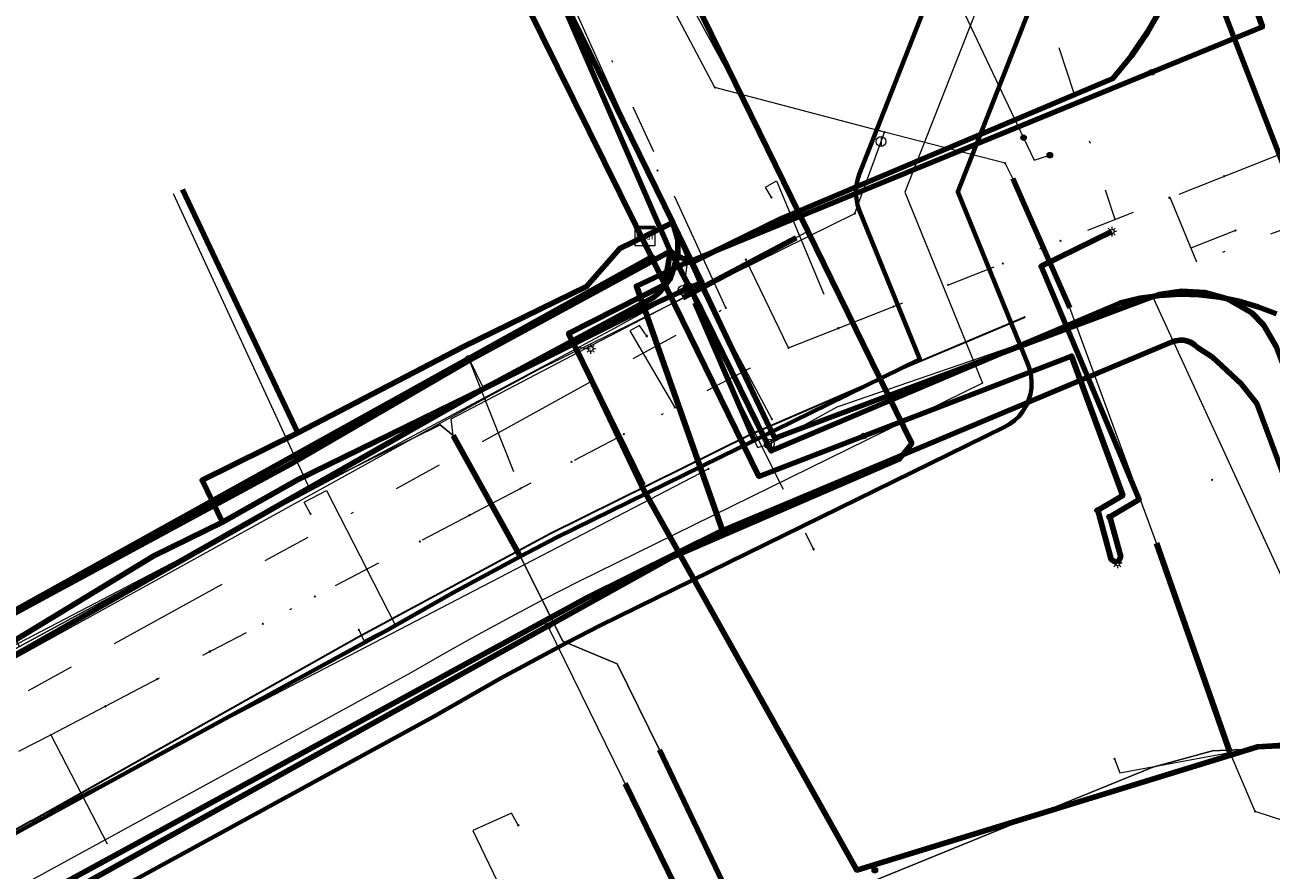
# Model space of a CAD drawing. Header units: metres. Extents: x 242122 to 243107, y 567823 to 568786.
# Tile 7 of 89: x 242284 to 242335, y 567917 to 567951. Entities that reach past the tile are written whole.
import ezdxf
from ezdxf.enums import TextEntityAlignment as Align
from ezdxf.lldxf.tags import DXFTag

# ---------------------------------------------------------------- set-up
doc = ezdxf.new("R2010")
doc.units = ezdxf.units.M
doc.linetypes.add('RI-OVERIG-SO', pattern=[17, 5, -2, 2, -2, 0, -2, 2, -2])
for name, color, linetype, lineweight in [('B-WE-IE-MEUBILAIR_ENEXIS NETBEHEER BV-S', 7, 'Continuous', 18), ('B-WE-KL-DATA_COAXKABEL_10_ZIGGO BV-G', 90, 'KL-DATA-SO', 18), ('B-WE-KL-DATA_COAXKABEL_17_ZIGGO BV-G', 90, 'KL-DATA-SO', 18), ('B-WE-KL-DATA_COAXKABEL_7_ZIGGO BV-G', 90, 'KL-DATA-SO', 18), ('B-WE-KL-DATA_DUCT_ZIGGO BV-G', 90, 'Continuous', 100), ('B-WE-KL-DATA_HULPSTUK_KPN BV-S', 90, 'Continuous', 18), ('B-WE-KL-DATA_HULPSTUK_ZIGGO BV-S', 90, 'Continuous', 18), ('B-WE-KL-DATA_KABELBED_KPN BV-G', 90, 'Continuous', 100), ('B-WE-KL-DATA_KABELBED_ZIGGO BV-G', 90, 'Continuous', 100), ('B-WE-KL-DATA_MANTELBUIS_75_ZIGGO BV-G', 90, 'Continuous', 100), ('B-WE-KL-DATA_MANTELBUIS_ASBESTCEMENT_1_KPN BV-G', 90, 'Continuous', 100), ('B-WE-KL-DATA_MANTELBUIS_POLYVINYLCHLORIDE PVC_1.1_KPN BV-G', 90, 'Continuous', 100), ('B-WE-KL-DATA_MANTELBUIS_POLYVINYLCHLORIDE PVC_1_KPN BV-G', 90, 'Continuous', 100), ('B-WE-KL-DATA_MANTELBUIS_REGGEFIBER OPERATOR BV-G', 90, 'Continuous', 100), ('B-WE-KL-DATA_MANTELBUIS_STAAL_1.1_KPN BV-G', 90, 'Continuous', 100), ('B-WE-KL-DATA_REGGEFIBER OPERATOR BV-G', 90, 'KL-DATA-SO', 18), ('B-WE-KL-ET_LS_230 V_ENEXIS NETBEHEER BV-G', 190, 'KL-LS-SO', 18), ('B-WE-KL-ET_LS_400 V_ENEXIS NETBEHEER BV-G', 190, 'KL-LS-SO', 18), ('B-WE-KL-ET_LS_HULPSTUK_ENEXIS NETBEHEER BV-S', 190, 'Continuous', 18), ('B-WE-KL-ET_LS_KABELBED_ENEXIS NETBEHEER BV-G', 190, 'Continuous', 100), ('B-WE-KL-ET_LS_MANTELBUIS_OVERIG_50_ENEXIS NETBEHEER BV-G', 190, 'Continuous', 100), ('B-WE-KL-ET_MS_10 KV_ENEXIS NETBEHEER BV-G', 130, 'KL-MS-SO', 18), ('B-WE-KL-ET_MS_HULPSTUK_ENEXIS NETBEHEER BV-S', 130, 'Continuous', 18), ('B-WE-KL-ET_MS_KABELBED_ENEXIS NETBEHEER BV-G', 130, 'Continuous', 100), ('B-WE-KL-GAS_HD_STAAL_100_8 BAR_ENEXIS NETBEHEER BV-G', 30, 'KL-GAS_HD-SO', 18), ('B-WE-KL-GAS_LD_HULPSTUK_ENEXIS NETBEHEER BV-S', 50, 'Continuous', 18), ('B-WE-KL-GAS_LD_MANTELBUIS_POLYVINYLCHLORIDE PVC_110_ENEXIS NETBEHEER BV-G', 50, 'Continuous', 100), ('B-WE-KL-GAS_LD_POLYVINYLCHLORIDE PVC_50_ENEXIS NETBEHEER BV-G', 50, 'KL-GAS_LD-SO', 18), ('B-WE-KL-GAS_LD_POLYVINYLCHLORIDE PVC_75_0.1 BAR_ENEXIS NETBEHEER BV-G', 50, 'KL-GAS_LD-SO', 18), ('B-WE-KL-GAS_LD_POLYVINYLCHLORIDE PVC_75_ENEXIS NETBEHEER BV-G', 50, 'KL-GAS_LD-SO', 18), ('B-WE-KL-GAS_LD_SLAGVAST PVC_63_0.1 BAR_ENEXIS NETBEHEER BV-G', 50, 'KL-GAS_LD-SO', 18), ('B-WE-KL-GAS_LD_SLAGVAST PVC_75_0.1 BAR_ENEXIS NETBEHEER BV-G', 50, 'KL-GAS_LD-SO', 18), ('B-WE-KL-WATER_HULPSTUK_WMD DRINKWATER NV-S', 170, 'Continuous', 18), ('B-WE-KL-WATER_MANTELBUIS_POLYVINYLCHLORIDE PVC_200_WMD DRINKWATER NV-G', 170, 'Continuous', 100), ('B-WE-KL-WATER_POLYVINYLCHLORIDE PVC_160_WMD DRINKWATER NV-G', 170, 'KL-WATER-SO', 18), ('B-WE-RI-VRIJVERVAL_GEMEENTE TYNAARLO-G', 210, 'RI-OVERIG-SO', 18), ('B-WE-RI-VRIJVERVAL_HULPSTUK_GEMEENTE TYNAARLO-S', 210, 'Continuous', 18), ('V-WE-KL-WATER_ASBESTCEMENT_100_WMD DRINKWATER NV-G', 170, 'V-KL-WATER-SO', 35), ('V-WE-KL-WATER_HULPSTUK_WMD DRINKWATER NV-S', 170, 'Continuous', 25), ('V-WE-KL-WATER_POLYVINYLCHLORIDE PVC_75_WMD DRINKWATER NV-G', 170, 'V-KL-WATER-SO', 35)]:
    doc.layers.add(name, color=color, linetype=linetype, lineweight=lineweight)
doc.layers.add('B-WE-OG-INFO_EIS VOORZORGSMAATREGEL_ENEXIS NETBEHEER BV-GV', color=7, linetype='Continuous', lineweight=70, true_color=0xfa194b)
doc.styles.add('NLCS-ISO', font='NLCS-ISO.ttf')
doc.styles.get("Standard").update_dxf_attribs({"font": 'arial.ttf'})
tags = doc.linetypes.add('KL-DATA-SO', pattern='A,4,-1,[101,NLCS.shx,S=0.5,R=0,X=0,Y=0],-1,4,-1,["D",Standard,S=1,R=0,X=-0.25,Y=-0.5],-1.5', length=12.5).pattern_tags.tags
tags[18] = DXFTag(74, 10)
tags = doc.linetypes.add('KL-GAS_HD-SO', pattern='A,4,-1,[69,NLCS.shx,S=0.5,R=0,X=0,Y=0],-1,4,-1,["H",Standard,S=1,R=0,X=0,Y=-0.5],-2', length=13).pattern_tags.tags
tags[18] = DXFTag(74, 10)
tags = doc.linetypes.add('KL-GAS_LD-SO', pattern='A,4,-1,[69,NLCS.shx,S=0.5,R=0,X=0,Y=0],-1,4,-1,["L",Standard,S=1,R=0,X=0.25,Y=-0.5],-2', length=13).pattern_tags.tags
tags[18] = DXFTag(74, 10)
tags = doc.linetypes.add('KL-LS-SO', pattern='A,4,-1,[103,NLCS.shx,S=0.75,R=0,X=0,Y=0],-1,4,-1,["L",Standard,S=1,R=0,X=0,Y=-0.5],-2', length=13).pattern_tags.tags
tags[18] = DXFTag(74, 10)
tags = doc.linetypes.add('KL-MS-SO', pattern='A,4,-1,[103,NLCS.shx,S=0.75,R=0,X=0,Y=0],-1,4,-1,["M",Standard,S=1,R=0,X=0,Y=-0.5],-2', length=13).pattern_tags.tags
tags[18] = DXFTag(74, 10)
doc.linetypes.add('KL-WATER-SO', pattern='A,7,-0.5,[168,NLCS.shx,S=0.75,R=0,X=0.75,Y=0],-2', length=9.5)
doc.linetypes.add('V-KL-WATER-SO', pattern='A,3.5,[24,NLCS.shx,S=0.5,R=0,X=0,Y=0],3.5,-0.5,[168,NLCS.shx,S=0.75,R=0,X=0.75,Y=0],-2', length=9.5)

# ---------------------------------------------------------------- blocks, each defined once
blk = doc.blocks.new('SKL-WTB_HULP_KAST-SO')
at = {"color": 0, "linetype": 'ByBlock', "lineweight": 18}
for points in [[(-2, 2), (2, 2), (2, 1.68), (-2, 1.68)], [(-2, 1.52), (2, 1.52), (2, -2), (-2, -2)]]:
    blk.add_lwpolyline(points, close=True, dxfattribs=at)
at = {"color": 0, "linetype": 'ByBlock', "lineweight": 18, "style": 'NLCS-ISO'}
blk.add_text('kast', height=1.5, dxfattribs=at).set_placement((0, 0), align=Align.MIDDLE_CENTER)
at = {"color": 0, "linetype": 'ByBlock', "lineweight": 18, "style": 'NLCS-ISO', "flags": 1}
for tag, p in [('TYPE', (2.5, 0)), ('OMSCHRIJVING', (2.5, -3)), ('LABEL', (2.5, -1.5))]:
    blk.add_attdef(tag, p, '', height=1, dxfattribs=at)
blk = doc.blocks.new('SKL-WTB_HULP_OVERIG-SO')
at = {"color": 0, "linetype": 'ByBlock', "lineweight": 18}
for points in [[(-0.14, 0.14), (0.14, -0.14)], [(0.14, 0.14), (-0.14, -0.14)]]:
    blk.add_lwpolyline(points, dxfattribs=at)
at = {"color": 0, "linetype": 'ByBlock', "lineweight": 18, "style": 'NLCS-ISO', "flags": 1}
for tag, p in [('TYPE', (1.5, 0)), ('OMSCHRIJVING', (1.5, -3)), ('LABEL', (1.5, -1.5))]:
    blk.add_attdef(tag, p, '', height=1, dxfattribs=at)
blk = doc.blocks.new('SKL-WTB_HULP_AFSLUITER-SO')
at = {"color": 0, "linetype": 'ByBlock', "lineweight": 18}
blk.add_lwpolyline([(0, 0.8), (0, -0.8)], dxfattribs=at)
blk.add_circle((0, 0), 1, dxfattribs=at)
at = {"color": 0, "linetype": 'ByBlock', "lineweight": 18, "style": 'NLCS-ISO', "flags": 1}
for tag, p in [('TYPE', (1.5, 0)), ('OMSCHRIJVING', (1.5, -3)), ('LABEL', (1.5, -1.5))]:
    blk.add_attdef(tag, p, '', height=1, dxfattribs=at)
blk = doc.blocks.new('SIE-MEUBILAIR_PAAL_LICHTMAST-SO')
for points in [[(-0.62, 0), (-1, 0)], [(-0.71, 0.71), (-0.44, 0.44)], [(0, 1), (0, 0.62)], [(0.44, 0.44), (0.71, 0.71)], [(1, 0), (0.62, 0)], [(-0.71, -0.71), (-0.44, -0.44)], [(0, -0.62), (0, -1)], [(0.44, -0.44), (0.71, -0.71)]]:
    blk.add_lwpolyline(points)
blk.add_circle((0, 0), 0.5)
blk = doc.blocks.new('SKL-WTB_HULP_MOF-SO')
at = {"linetype": 'ByBlock', "lineweight": 18}
h = blk.add_hatch(color=0, dxfattribs=at)
h.dxf.hatch_style = 1
h.paths.add_polyline_path([(-0.5625, 0, 1), (0.5625, 0, 1)])
at = {"color": 0, "linetype": 'ByBlock', "lineweight": 18}
blk.add_circle((0, 0), 0.5625, dxfattribs=at)
at = {"color": 0, "linetype": 'ByBlock', "lineweight": 18, "style": 'NLCS-ISO', "flags": 1}
for tag, p in [('TYPE', (1.5, 0)), ('OMSCHRIJVING', (1.5, -3)), ('LABEL', (1.5, -1.5))]:
    blk.add_attdef(tag, p, '', height=1, dxfattribs=at)
blk = doc.blocks.new('SKL-WTB_HULP_VERLOOP-SO')
at = {"color": 0, "linetype": 'ByBlock', "lineweight": 18}
for points in [[(0.44, 0.72), (-0.88, 0)], [(0.44, -0.72), (-0.88, 0)], [(0.44, -0.72), (0.44, 0.72)]]:
    blk.add_lwpolyline(points, dxfattribs=at)
blk.add_circle((0, 0), 1, dxfattribs=at)
at = {"color": 0, "linetype": 'ByBlock', "lineweight": 18, "style": 'NLCS-ISO', "flags": 1}
for tag, p in [('TYPE', (1.5, 0)), ('OMSCHRIJVING', (1.5, -3)), ('LABEL', (1.5, -1.5))]:
    blk.add_attdef(tag, p, '', height=1, dxfattribs=at)
blk = doc.blocks.new('SKL-WTB_HULP_T STUK-SO')
at = {"color": 0, "linetype": 'ByBlock', "lineweight": 18}
blk.add_circle((0, 0), 1, dxfattribs=at)
at = {"color": 0, "linetype": 'ByBlock', "lineweight": -2, "style": 'NLCS-ISO'}
blk.add_text('T', height=1, dxfattribs=at).set_placement((0, 0), align=Align.MIDDLE_CENTER)
at = {"color": 0, "linetype": 'ByBlock', "lineweight": 18, "style": 'NLCS-ISO', "flags": 1}
for tag, p in [('TYPE', (1.5, 0)), ('OMSCHRIJVING', (1.5, -3)), ('LABEL', (1.5, -1.5))]:
    blk.add_attdef(tag, p, '', height=1, dxfattribs=at)
blk = doc.blocks.new('SRI-HULP_OVERIG-SO')
at = {"color": 0, "linetype": 'ByBlock', "lineweight": 18}
for points in [[(-0.14, 0.14), (0.14, -0.14)], [(0.14, 0.14), (-0.14, -0.14)]]:
    blk.add_lwpolyline(points, dxfattribs=at)
at = {"color": 0, "linetype": 'ByBlock', "lineweight": 18, "style": 'NLCS-ISO', "flags": 1}
for tag, p in [('TYPE', (1.5, 0)), ('OMSCHRIJVING', (1.5, -3)), ('LABEL', (1.5, -1.5))]:
    blk.add_attdef(tag, p, '', height=1, dxfattribs=at)

msp = doc.modelspace()

# ---------------------------------------------------------------- linework, layer by layer
at = {"layer": 'B-WE-KL-DATA_COAXKABEL_10_ZIGGO BV-G'}
for points in [[(242309.2, 567942.617), (242310.323, 567943.167), (242305.925, 567952.148), (242300.916, 567962.2), (242296.348, 567971.656), (242294.816, 567974.58), (242290.201, 567984.202), (242285.401, 567992.572), (242281.855, 567999.827), (242277.447, 568005.043), (242272.913, 568009.922), (242272.918, 568010.537), (242257.304, 568020.297), (242248.119, 568026.684), (242233.388, 568035.775), (242225.817, 568040.616)], [(242309.2, 567942.617), (242310.323, 567943.167), (242305.925, 567952.148), (242300.916, 567962.2), (242296.348, 567971.656), (242294.816, 567974.58), (242290.201, 567984.202), (242285.401, 567992.572), (242281.855, 567999.827), (242277.447, 568005.043), (242272.913, 568009.922), (242272.918, 568010.537), (242257.797, 568019.988), (242256.432, 568018.017)]]:
    msp.add_lwpolyline(points, dxfattribs=at)
at = {"layer": 'B-WE-KL-DATA_COAXKABEL_17_ZIGGO BV-G'}
for points in [[(242334.773, 567938.429), (242334.601, 567938.724), (242334.4, 567939), (242334.172, 567939.254), (242333.92, 567939.483), (242333.646, 567939.686), (242333.352, 567939.86), (242332.922, 567940.057), (242332.473, 567940.208), (242332.011, 567940.311), (242331.541, 567940.365), (242331.068, 567940.369), (242330.597, 567940.323), (242330.133, 567940.228), (242329.682, 567940.085), (242314.482, 567934.384), (242312.952, 567937.508), (242310.323, 567943.167), (242305.925, 567952.148)], [(242309.2, 567942.617), (242310.323, 567943.167), (242312.952, 567937.508), (242314.482, 567934.384), (242329.682, 567940.085), (242330.133, 567940.228), (242330.597, 567940.323), (242331.068, 567940.369), (242331.541, 567940.365), (242332.011, 567940.311), (242332.473, 567940.208), (242332.922, 567940.057), (242333.352, 567939.86), (242333.646, 567939.686), (242333.92, 567939.483), (242334.172, 567939.254), (242334.4, 567939), (242334.601, 567938.724), (242334.773, 567938.429)], [(242201.413, 567886.524), (242200.153, 567890.433), (242208.628, 567893.24), (242215.823, 567895.453), (242232.452, 567902.611), (242238.444, 567905.712), (242248.205, 567910.693), (242260.804, 567918.778), (242264.222, 567920.657), (242266.076, 567917.298), (242273.469, 567920.517), (242279.782, 567923.872), (242289.189, 567929.586), (242291.981, 567930.955), (242291.146, 567932.661), (242294.289, 567934.201), (242301.784, 567938.095), (242306.814, 567940.558), (242308.168, 567942.111), (242309.2, 567942.617)]]:
    msp.add_lwpolyline(points, dxfattribs=at)
at = {"layer": 'B-WE-KL-DATA_COAXKABEL_7_ZIGGO BV-G'}
for points in [[(242309.2, 567942.617), (242310.323, 567943.167), (242305.925, 567952.148), (242300.916, 567962.2), (242296.348, 567971.656), (242294.816, 567974.58), (242290.201, 567984.202), (242285.401, 567992.572), (242285.001, 567993.39)], [(242309.2, 567942.617), (242310.323, 567943.167), (242305.925, 567952.148), (242300.916, 567962.2), (242296.348, 567971.656), (242294.816, 567974.58), (242288.069, 567971.276), (242288.508, 567970.378), (242287.7, 567969.982)], [(242290.349, 567944.52), (242295.049, 567934.596), (242301.784, 567938.095), (242306.814, 567940.558), (242308.168, 567942.111), (242309.2, 567942.617)], [(242251.361, 567926.824), (242257.28, 567916.517), (242260.804, 567918.778), (242264.222, 567920.657), (242266.076, 567917.298), (242273.469, 567920.517), (242279.782, 567923.872), (242289.189, 567929.586), (242291.981, 567930.955), (242291.146, 567932.661), (242294.289, 567934.201), (242301.784, 567938.095), (242306.814, 567940.558), (242308.168, 567942.111), (242309.2, 567942.617)], [(242273.286, 567935.028), (242277.682, 567925.266), (242278.722, 567923.309), (242279.782, 567923.872), (242289.189, 567929.586), (242291.981, 567930.955), (242291.146, 567932.661), (242294.289, 567934.201), (242301.784, 567938.095), (242306.814, 567940.558), (242308.168, 567942.111), (242309.2, 567942.617)]]:
    msp.add_lwpolyline(points, dxfattribs=at)
at = {"layer": 'B-WE-KL-DATA_DUCT_ZIGGO BV-G'}
msp.add_lwpolyline([(242227.46, 567895.094), (242240.588, 567901.986), (242250.191, 567907.22), (242263.425, 567915.672), (242263.907, 567916.323), (242264.538, 567916.831), (242265.277, 567917.163), (242266.076, 567917.298), (242267.178, 567917.147), (242279.972, 567923.52), (242302.62, 567936.389), (242309.547, 567940.117), (242309.799, 567940.333), (242310.208, 567940.856), (242310.529, 567941.794), (242310.528, 567942.458), (242310.323, 567943.167), (242305.925, 567952.148)], dxfattribs=at)
msp.add_lwpolyline([(242227.46, 567895.094), (242240.588, 567901.986), (242250.191, 567907.22), (242263.425, 567915.672), (242263.907, 567916.323), (242264.538, 567916.831), (242265.277, 567917.163), (242266.076, 567917.298), (242267.178, 567917.147), (242279.972, 567923.52), (242302.62, 567936.389), (242309.547, 567940.117), (242309.799, 567940.333), (242310.208, 567940.856), (242310.529, 567941.794), (242310.528, 567942.458), (242310.323, 567943.167), (242305.925, 567952.148)], dxfattribs=at)
at = {"layer": 'B-WE-KL-DATA_KABELBED_KPN BV-G'}
for points in [[(242233.398, 568036.362), (242248.148, 568026.302), (242250.361, 568024.701), (242251.074, 568024.185), (242251.11, 568024.159), (242257.018, 568019.886), (242264.439, 568014.541), (242270.352, 568010.535), (242275.992, 568006.153), (242278.705, 568003.182), (242281.167, 568000), (242283.512, 567996.375), (242285.532, 567992.558), (242290.379, 567984.29), (242290.603, 567983.824), (242296.429, 567971.71), (242300.825, 567962.158), (242304.365, 567955.053), (242305.837, 567952.099), (242310.194, 567942.073), (242310.209, 567942.038), (242310.228, 567941.995), (242310.228, 567941.995)], [(242310.228, 567941.995), (242310.373, 567941.894), (242310.525, 567941.805), (242310.684, 567941.729), (242310.849, 567941.666), (242311.018, 567941.616), (242311.191, 567941.581), (242314.79, 567943.341), (242328.256, 567949.037), (242329.002, 567949.95), (242329.668, 567950.923), (242330.249, 567951.949), (242330.74, 567953.021), (242331.139, 567954.13), (242331.441, 567955.27), (242338.699, 567936.445), (242338.805, 567936.169)], [(242311.191, 567941.581), (242314.79, 567943.341)], [(242178.164, 567881.324), (242179.281, 567880.549), (242183.013, 567881.671), (242193.487, 567884.917), (242193.666, 567884.976), (242207.598, 567889.546), (242209.554, 567890.174), (242216.714, 567892.473), (242218.249, 567893.107), (242224.707, 567895.775), (242233.88, 567900.087), (242239.721, 567903.448), (242242.58, 567905.109), (242249.415, 567909.078), (242253.482, 567911.245), (242253.614, 567911.315), (242256.579, 567912.895), (242258.556, 567913.946), (242272.901, 567921.574), (242279.207, 567924.925), (242294.725, 567933.301), (242302.044, 567937.553), (242310.228, 567941.995), (242310.228, 567941.995)], [(242310.228, 567941.995), (242310.228, 567941.995), (242310.228, 567941.995), (242309.994, 567940.626), (242306.08, 567938.645), (242306.657, 567937.468), (242309.065, 567932.407), (242317.824, 567916.773), (242334.154, 567921.796), (242335.413, 567921.879)], [(242310.228, 567941.995), (242310.228, 567941.995), (242311.386, 567939.819), (242311.486, 567939.631), (242311.659, 567939.276), (242313.788, 567934.917), (242313.885, 567934.73), (242314.339, 567933.855), (242328.577, 567939.895), (242329.367, 567940.079), (242330.17, 567940.194), (242330.981, 567940.241), (242331.792, 567940.218), (242332.598, 567940.125), (242333.393, 567939.964), (242334.171, 567939.735), (242334.928, 567939.441)], [(242311.403, 567939.786), (242311.486, 567939.631), (242311.659, 567939.276), (242313.788, 567934.917), (242313.875, 567934.748)], [(242306.657, 567937.468), (242309.117, 567932.444)], [(242317.824, 567916.773), (242313.928, 567923.727)]]:
    msp.add_lwpolyline(points, dxfattribs=at)
at = {"layer": 'B-WE-KL-DATA_KABELBED_ZIGGO BV-G'}
for points in [[(242305.925, 567952.148), (242310.323, 567943.167)], [(242307.041, 567949.577), (242305.925, 567952.148)], [(242290.349, 567944.52), (242295.049, 567934.596)], [(242302.62, 567936.389), (242309.547, 567940.117), (242309.799, 567940.333), (242310.208, 567940.856), (242310.529, 567941.794), (242310.528, 567942.458), (242310.323, 567943.167)], [(242309.2, 567942.617), (242310.323, 567943.167)], [(242310.323, 567943.167), (242311.513, 567940.736), (242311.463, 567940.713)], [(242311.289, 567941.088), (242310.323, 567943.167)], [(242295.049, 567934.596), (242301.784, 567938.095), (242306.814, 567940.558), (242308.168, 567942.111), (242309.2, 567942.617)], [(242311.463, 567940.713), (242311.289, 567941.088)], [(242311.463, 567940.713), (242309.33, 567939.74), (242302.62, 567936.389)], [(242314.282, 567934.791), (242311.463, 567940.713)], [(242347.398, 567905.255), (242344.948, 567911.557), (242334.914, 567938.118), (242334.4, 567939), (242333.92, 567939.483), (242332.922, 567940.057), (242332.011, 567940.311), (242331.068, 567940.369), (242330.133, 567940.228), (242314.482, 567934.384), (242314.282, 567934.791)], [(242302.62, 567936.389), (242279.972, 567923.52), (242267.178, 567917.147), (242266.076, 567917.298)], [(242291.981, 567930.955), (242295.037, 567932.675), (242302.62, 567936.389)], [(242291.981, 567930.955), (242291.146, 567932.661), (242295.049, 567934.596)], [(242278.722, 567923.309), (242279.782, 567923.872), (242289.189, 567929.586), (242291.981, 567930.955)]]:
    msp.add_lwpolyline(points, dxfattribs=at)
at = {"layer": 'B-WE-KL-DATA_MANTELBUIS_75_ZIGGO BV-G'}
msp.add_lwpolyline([(242311.289, 567941.088), (242314.282, 567934.791)], dxfattribs=at)
at = {"layer": 'B-WE-KL-DATA_MANTELBUIS_ASBESTCEMENT_1_KPN BV-G'}
for points in [[(242311.191, 567941.581), (242314.79, 567943.341)], [(242311.403, 567939.786), (242311.486, 567939.631), (242311.659, 567939.276), (242313.788, 567934.917), (242313.875, 567934.748)]]:
    msp.add_lwpolyline(points, dxfattribs=at)
at = {"layer": 'B-WE-KL-DATA_MANTELBUIS_POLYVINYLCHLORIDE PVC_1.1_KPN BV-G'}
msp.add_lwpolyline([(242306.657, 567937.468), (242309.117, 567932.444)], dxfattribs=at)
at = {"layer": 'B-WE-KL-DATA_MANTELBUIS_POLYVINYLCHLORIDE PVC_1_KPN BV-G'}
msp.add_lwpolyline([(242311.403, 567939.786), (242311.486, 567939.631), (242311.659, 567939.276), (242313.788, 567934.917), (242313.875, 567934.748)], dxfattribs=at)
at = {"layer": 'B-WE-KL-DATA_MANTELBUIS_REGGEFIBER OPERATOR BV-G'}
for points in [[(242315.358, 567942.55), (242310.739, 567940.092)], [(242301.386, 567934.49), (242304.135, 567929.519)], [(242309.79, 567921.678), (242313.177, 567914.552)]]:
    msp.add_lwpolyline(points, dxfattribs=at)
at = {"layer": 'B-WE-KL-DATA_MANTELBUIS_STAAL_1.1_KPN BV-G'}
msp.add_lwpolyline([(242317.824, 567916.773), (242313.928, 567923.727)], dxfattribs=at)
at = {"layer": 'B-WE-KL-DATA_REGGEFIBER OPERATOR BV-G'}
for points in [[(242335.655, 567921.782), (242332.317, 567921.628), (242329.889, 567920.973), (242313.616, 567914.334), (242313.274, 567914.402), (242313.177, 567914.552), (242309.79, 567921.678), (242308.061, 567925.177), (242305.843, 567926.107), (242304.135, 567929.519), (242301.386, 567934.49), (242301.298, 567935.172), (242307.061, 567938.178), (242310.739, 567940.092), (242315.795, 567942.783), (242312.952, 567948.599), (242305.537, 567962.178)], [(242335.655, 567921.782), (242332.317, 567921.628), (242329.889, 567920.973), (242313.616, 567914.334), (242313.274, 567914.402), (242313.177, 567914.552), (242309.79, 567921.678), (242308.061, 567925.177), (242305.843, 567926.107), (242304.135, 567929.519), (242301.386, 567934.49), (242301.298, 567935.172), (242307.061, 567938.178), (242310.739, 567940.092), (242315.795, 567942.783), (242312.952, 567948.599), (242305.537, 567962.178)], [(242335.655, 567921.782), (242332.317, 567921.628), (242329.889, 567920.973), (242313.616, 567914.334), (242313.274, 567914.402), (242313.177, 567914.552), (242309.79, 567921.678), (242308.061, 567925.177), (242305.843, 567926.107), (242304.135, 567929.519), (242301.386, 567934.49), (242301.298, 567935.172), (242307.061, 567938.178), (242310.739, 567940.092), (242315.795, 567942.783), (242312.952, 567948.599), (242305.537, 567962.178)], [(242335.655, 567921.782), (242332.317, 567921.628), (242329.889, 567920.973), (242313.616, 567914.334), (242313.274, 567914.402), (242313.177, 567914.552), (242309.79, 567921.678), (242308.061, 567925.177), (242305.843, 567926.107), (242304.135, 567929.519), (242301.386, 567934.49), (242301.298, 567935.172), (242307.061, 567938.178), (242310.739, 567940.092), (242315.795, 567942.783), (242312.952, 567948.599), (242305.537, 567962.178)], [(242335.655, 567921.782), (242332.317, 567921.628), (242329.889, 567920.973), (242313.616, 567914.334), (242313.274, 567914.402), (242313.177, 567914.552), (242309.79, 567921.678), (242308.061, 567925.177), (242305.843, 567926.107), (242304.135, 567929.519), (242301.386, 567934.49), (242301.298, 567935.172), (242307.061, 567938.178), (242310.739, 567940.092), (242315.795, 567942.783), (242312.952, 567948.599), (242305.537, 567962.178)], [(242335.655, 567921.782), (242332.317, 567921.628), (242329.889, 567920.973), (242313.616, 567914.334), (242313.274, 567914.402), (242313.177, 567914.552), (242309.79, 567921.678), (242308.061, 567925.177), (242305.843, 567926.107), (242304.135, 567929.519), (242301.386, 567934.49), (242301.298, 567935.172), (242307.061, 567938.178), (242310.739, 567940.092), (242315.795, 567942.783), (242312.952, 567948.599), (242305.537, 567962.178)], [(242335.655, 567921.782), (242332.317, 567921.628), (242329.889, 567920.973), (242313.616, 567914.334), (242313.274, 567914.402), (242313.177, 567914.552), (242309.79, 567921.678), (242308.061, 567925.177), (242305.843, 567926.107), (242304.135, 567929.519), (242301.386, 567934.49), (242301.298, 567935.172), (242307.061, 567938.178), (242310.739, 567940.092), (242315.795, 567942.783), (242312.952, 567948.599), (242305.537, 567962.178)], [(242335.655, 567921.782), (242332.317, 567921.628), (242329.889, 567920.973), (242313.616, 567914.334), (242313.274, 567914.402), (242313.177, 567914.552), (242309.79, 567921.678), (242308.061, 567925.177), (242305.843, 567926.107), (242304.135, 567929.519), (242301.386, 567934.49), (242301.298, 567935.172), (242307.061, 567938.178), (242310.739, 567940.092), (242315.795, 567942.783), (242312.952, 567948.599), (242305.537, 567962.178)], [(242335.655, 567921.782), (242332.317, 567921.628), (242329.889, 567920.973), (242313.616, 567914.334), (242313.274, 567914.402), (242313.177, 567914.552), (242309.79, 567921.678), (242308.061, 567925.177), (242305.843, 567926.107), (242304.135, 567929.519), (242301.386, 567934.49), (242301.298, 567935.172), (242307.061, 567938.178), (242310.739, 567940.092), (242315.795, 567942.783), (242312.952, 567948.599), (242305.537, 567962.178)], [(242335.655, 567921.782), (242332.317, 567921.628), (242329.889, 567920.973), (242313.616, 567914.334), (242313.274, 567914.402), (242313.177, 567914.552), (242309.79, 567921.678), (242308.061, 567925.177), (242305.843, 567926.107), (242304.135, 567929.519), (242301.386, 567934.49), (242300.853, 567934.915), (242295.538, 567932.301), (242289.99, 567944.343)], [(242335.655, 567921.782), (242332.317, 567921.628), (242329.889, 567920.973), (242313.616, 567914.334), (242313.274, 567914.402), (242313.177, 567914.552), (242309.79, 567921.678), (242308.061, 567925.177), (242305.843, 567926.107), (242304.135, 567929.519), (242301.386, 567934.49), (242300.853, 567934.915), (242295.538, 567932.301), (242283.706, 567925.891), (242278.179, 567935.81), (242276.699, 567938.007), (242275.462, 567939.84)], [(242335.655, 567921.782), (242332.317, 567921.628), (242329.889, 567920.973), (242313.616, 567914.334), (242313.274, 567914.402), (242313.177, 567914.552), (242309.79, 567921.678), (242308.061, 567925.177), (242305.843, 567926.107), (242304.135, 567929.519), (242301.386, 567934.49), (242300.853, 567934.915), (242295.538, 567932.301), (242283.706, 567925.891), (242261.995, 567913.922), (242234.935, 567898.886), (242224.154, 567893.184)], [(242224.154, 567893.184), (242234.935, 567898.886), (242261.995, 567913.922), (242283.706, 567925.891), (242295.538, 567932.302), (242300.853, 567934.915), (242301.386, 567934.49), (242304.135, 567929.519), (242305.843, 567926.107), (242308.061, 567925.177), (242309.79, 567921.678), (242313.177, 567914.552), (242313.274, 567914.402), (242313.616, 567914.334), (242329.889, 567920.973), (242332.317, 567921.628), (242335.655, 567921.782)], [(242224.154, 567893.184), (242234.935, 567898.886), (242261.995, 567913.922), (242283.706, 567925.891), (242295.538, 567932.302), (242300.853, 567934.915), (242301.386, 567934.49), (242304.135, 567929.519), (242305.843, 567926.107), (242308.061, 567925.177), (242309.79, 567921.678), (242313.177, 567914.552), (242313.274, 567914.402), (242313.616, 567914.334), (242329.889, 567920.973), (242332.317, 567921.628), (242335.655, 567921.782)], [(242335.655, 567921.782), (242332.317, 567921.628), (242329.889, 567920.973), (242313.616, 567914.334), (242313.274, 567914.402), (242313.177, 567914.552), (242309.79, 567921.678), (242308.061, 567925.177), (242305.843, 567926.107), (242304.135, 567929.519), (242301.386, 567934.49), (242300.853, 567934.915), (242295.538, 567932.301), (242283.706, 567925.891), (242261.995, 567913.922), (242234.935, 567898.886), (242233.056, 567903.222)], [(242335.655, 567921.782), (242332.317, 567921.628), (242329.889, 567920.973), (242313.616, 567914.334), (242313.274, 567914.402), (242313.177, 567914.552), (242309.79, 567921.678), (242308.061, 567925.177), (242305.843, 567926.107), (242304.135, 567929.519), (242301.386, 567934.49), (242300.853, 567934.915), (242295.538, 567932.301), (242283.706, 567925.891), (242261.995, 567913.922), (242259.899, 567917.622), (242254.796, 567924.933), (242252.873, 567927.654)]]:
    msp.add_lwpolyline(points, dxfattribs=at)
at = {"layer": 'B-WE-KL-ET_LS_230 V_ENEXIS NETBEHEER BV-G'}
for points in [[(242319.958, 567956.461), (242324.619, 567946.626)], [(242309.463, 567941.762), (242304.357, 567952.087)], [(242324.619, 567946.626), (242325.05, 567945.716), (242325.691, 567945.913)], [(242328.13, 567931.169), (242329.326, 567931.873), (242325.335, 567941.387), (242328.21, 567942.798)], [(242282.231, 567926.643), (242309.463, 567941.762)], [(242309.463, 567941.762), (242313.835, 567932.821), (242318.104, 567934.464)], [(242302.012, 567937.625), (242302.575, 567936.478), (242305.988, 567938.149)], [(242305.988, 567938.149), (242306.979, 567938.019)], [(242318.104, 567934.464), (242326.576, 567937.724), (242328.66, 567932.039), (242327.642, 567931.437)], [(242327.642, 567931.437), (242328.193, 567929.429), (242328.442, 567929.277)], [(242328.442, 567929.277), (242328.579, 567929.535), (242328.13, 567931.169)]]:
    msp.add_lwpolyline(points, dxfattribs=at)
at = {"layer": 'B-WE-KL-ET_LS_400 V_ENEXIS NETBEHEER BV-G'}
for points in [[(242228.404, 567885.362), (242239.501, 567890.308), (242242.415, 567891.841), (242245.323, 567893.404), (242248.216, 567894.995), (242251.092, 567896.614), (242310.192, 567929.472), (242319.555, 567933.517), (242320.063, 567934.167), (242309.955, 567954.842), (242339.16, 567969.257), (242340.234, 567968.019), (242342.62, 567968.931), (242342.795, 567969.086), (242342.884, 567969.33), (242342.839, 567969.586), (242342.672, 567969.785), (242342.428, 567969.874), (242341.787, 567970.057)], [(242182.477, 567882.025), (242191.723, 567884.613), (242210.101, 567890.187), (242210.858, 567890.451), (242220.068, 567892.916), (242221.339, 567893.491), (242256.826, 567912.539), (242309.463, 567941.762), (242304.357, 567952.087)], [(242305.237, 567926.717), (242311.296, 567914.346), (242311.532, 567913.882), (242314.883, 567907.561), (242315.595, 567907.268), (242321.421, 567909.079), (242322.047, 567908.75), (242323.857, 567902.926), (242324.483, 567902.595), (242326.673, 567903.267)]]:
    msp.add_lwpolyline(points, dxfattribs=at)
at = {"layer": 'B-WE-KL-ET_LS_KABELBED_ENEXIS NETBEHEER BV-G'}
for points in [[(242122.038, 567853.984), (242138.134, 567857.879), (242182.637, 567869.114), (242194.264, 567872.637), (242205.775, 567876.522), (242217.159, 567880.765), (242228.404, 567885.362), (242239.501, 567890.308), (242242.415, 567891.841), (242245.323, 567893.404), (242248.216, 567894.995), (242251.092, 567896.614), (242310.192, 567929.472), (242319.555, 567933.517), (242320.063, 567934.167), (242309.955, 567954.842)], [(242309.463, 567941.762), (242304.357, 567952.087)], [(242328.13, 567931.169), (242329.326, 567931.873), (242325.335, 567941.387), (242328.21, 567942.798)], [(242282.231, 567926.643), (242309.463, 567941.762)], [(242309.463, 567941.762), (242313.835, 567932.821), (242318.104, 567934.464)], [(242318.104, 567934.464), (242326.576, 567937.724), (242328.66, 567932.039), (242327.642, 567931.437)], [(242327.642, 567931.437), (242328.193, 567929.429), (242328.442, 567929.277)], [(242328.442, 567929.277), (242328.579, 567929.535), (242328.13, 567931.169)]]:
    msp.add_lwpolyline(points, dxfattribs=at)
at = {"layer": 'B-WE-KL-ET_LS_MANTELBUIS_OVERIG_50_ENEXIS NETBEHEER BV-G'}
msp.add_lwpolyline([(242308.381, 567920.298), (242311.296, 567914.346)], dxfattribs=at)
at = {"layer": 'B-WE-KL-ET_MS_10 KV_ENEXIS NETBEHEER BV-G'}
for points in [[(242329.846, 567949.295), (242334.348, 567951.141), (242331.341, 567959.495), (242328.825, 567965.57), (242326.572, 567970.437), (242323.079, 567977.275), (242320.929, 567981.237), (242314.779, 567991.521), (242310.272, 567998.175), (242304.76, 568005.769), (242300.129, 568010.989), (242299.062, 568010.01), (242297.01, 568012.159)], [(242329.846, 567949.295), (242310.717, 567941.451), (242308.844, 567940.575), (242312.357, 567930.617), (242306.797, 567927.856), (242277.94, 567912.103), (242255.19, 567899.036), (242239.378, 567890.521), (242229.255, 567885.056)], [(242343.402, 567923.801), (242342.749, 567925.513), (242342.402, 567925.764), (242341.646, 567925.739), (242340.701, 567925.251), (242338.621, 567924.84), (242338.183, 567924.87), (242334.123, 567935.797), (242333.488, 567936.586), (242332.318, 567937.682), (242331.705, 567938.079), (242331.586, 567938.187), (242331.45, 567938.273), (242331.301, 567938.334), (242331.144, 567938.368), (242330.983, 567938.374), (242330.824, 567938.352), (242330.671, 567938.303), (242312.357, 567930.617), (242306.797, 567927.856), (242277.94, 567912.103), (242255.19, 567899.036), (242239.378, 567890.521), (242229.255, 567885.056)]]:
    msp.add_lwpolyline(points, dxfattribs=at)
at = {"layer": 'B-WE-KL-ET_MS_KABELBED_ENEXIS NETBEHEER BV-G'}
for points in [[(242329.846, 567949.295), (242334.348, 567951.141), (242331.341, 567959.495), (242328.825, 567965.57), (242326.572, 567970.437), (242323.079, 567977.275), (242320.929, 567981.237), (242314.779, 567991.521), (242310.272, 567998.175), (242304.76, 568005.769), (242300.129, 568010.989), (242299.062, 568010.01), (242297.01, 568012.159)], [(242312.357, 567930.617), (242308.844, 567940.575), (242310.717, 567941.451), (242329.846, 567949.295)], [(242343.402, 567923.801), (242342.749, 567925.513), (242342.402, 567925.764), (242341.646, 567925.739), (242340.701, 567925.251), (242338.621, 567924.84), (242338.183, 567924.87), (242334.123, 567935.797), (242333.488, 567936.586), (242332.318, 567937.682), (242331.705, 567938.079), (242331.586, 567938.187), (242331.45, 567938.273), (242331.301, 567938.334), (242331.144, 567938.368), (242330.983, 567938.374), (242330.824, 567938.352), (242330.671, 567938.303), (242312.357, 567930.617)], [(242312.357, 567930.617), (242306.797, 567927.856), (242277.94, 567912.103), (242255.19, 567899.036), (242239.378, 567890.521), (242229.255, 567885.056), (242221.943, 567882.087), (242214.228, 567879.456), (242187.258, 567869.743)]]:
    msp.add_lwpolyline(points, dxfattribs=at)
at = {"layer": 'B-WE-KL-GAS_HD_STAAL_100_8 BAR_ENEXIS NETBEHEER BV-G'}
msp.add_lwpolyline([(242438.693, 567995.247), (242432.345, 567996.439), (242429.025, 567997.143), (242425.737, 567997.979), (242422.485, 567998.945), (242419.274, 568000.041), (242416.109, 568001.264), (242401.722, 568007.59), (242384.953, 567961.933), (242344.095, 567969.776), (242332.392, 567964.185), (242326.283, 567960.985), (242319.788, 567944.402), (242322.95, 567936.618), (242306.468, 567928.527), (242305.089, 567927.814), (242303.719, 567927.086), (242302.357, 567926.341), (242301.003, 567925.582), (242299.659, 567924.806), (242244.704, 567894.773), (242225.477, 567884.852)], dxfattribs=at)
at = {"layer": 'B-WE-KL-GAS_LD_MANTELBUIS_POLYVINYLCHLORIDE PVC_110_ENEXIS NETBEHEER BV-G'}
msp.add_lwpolyline([(242313.619, 567934.361), (242311.223, 567939.899)], dxfattribs=at)
at = {"layer": 'B-WE-KL-GAS_LD_POLYVINYLCHLORIDE PVC_50_ENEXIS NETBEHEER BV-G'}
msp.add_lwpolyline([(242122.038, 567855.799), (242139.086, 567860.238), (242167.969, 567868.015), (242185.667, 567873.305), (242212.058, 567882.026), (242217.384, 567883.863), (242222.652, 567885.862), (242227.857, 567888.022), (242232.993, 567890.341), (242238.056, 567892.816), (242260.934, 567905.392), (242282.861, 567918.088), (242311.788, 567933.127)], dxfattribs=at)
at = {"layer": 'B-WE-KL-GAS_LD_POLYVINYLCHLORIDE PVC_75_0.1 BAR_ENEXIS NETBEHEER BV-G'}
msp.add_lwpolyline([(242225.396, 568043.085), (242226.359, 568042.361), (242230.891, 568038.983), (242270.374, 568010.613), (242274.235, 568007.412), (242276.015, 568005.745), (242278.12, 568003.619), (242280.054, 568001.244), (242281.53, 567999.311), (242282.878, 567997.427), (242284.21, 567995.251), (242285.714, 567992.7), (242296.794, 567971.883), (242301.092, 567962.374), (242306.159, 567952.263), (242310.93, 567941.644)], dxfattribs=at)
at = {"layer": 'B-WE-KL-GAS_LD_POLYVINYLCHLORIDE PVC_75_ENEXIS NETBEHEER BV-G'}
msp.add_lwpolyline([(242311.739, 567940.072), (242314.36, 567935.158)], dxfattribs=at)
at = {"layer": 'B-WE-KL-GAS_LD_SLAGVAST PVC_63_0.1 BAR_ENEXIS NETBEHEER BV-G'}
for points in [[(242122.038, 567864.086), (242138.897, 567868.193), (242166.233, 567875.573), (242171.114, 567877.068), (242179.166, 567879.746), (242183.404, 567880.469), (242204.637, 567887.125), (242205.831, 567887.56), (242227.188, 567895.109), (242228.362, 567895.685), (242260.878, 567913.644), (242280.223, 567924.225), (242294.631, 567931.736), (242307.973, 567938.877), (242310.749, 567940.406)], [(242377.69, 567823.164), (242348.112, 567900.533), (242329.91, 567940.089), (242317.011, 567935.643), (242314.795, 567934.419)], [(242314.26, 567934.139), (242314.795, 567934.419)]]:
    msp.add_lwpolyline(points, dxfattribs=at)
at = {"layer": 'B-WE-KL-GAS_LD_SLAGVAST PVC_75_0.1 BAR_ENEXIS NETBEHEER BV-G'}
for points in [[(242310.93, 567941.644), (242310.812, 567940.819), (242310.958, 567940.51)], [(242310.749, 567940.406), (242310.958, 567940.51)], [(242310.958, 567940.51), (242313.777, 567933.995), (242314.26, 567934.139)]]:
    msp.add_lwpolyline(points, dxfattribs=at)
at = {"layer": 'B-WE-KL-WATER_MANTELBUIS_POLYVINYLCHLORIDE PVC_200_WMD DRINKWATER NV-G'}
for points in [[(242324.182, 567944.964), (242326.511, 567939.688)], [(242330.03, 567930.101), (242333.025, 567921.583)]]:
    msp.add_lwpolyline(points, dxfattribs=at)
at = {"layer": 'B-WE-KL-WATER_POLYVINYLCHLORIDE PVC_160_WMD DRINKWATER NV-G'}
for points in [[(242318.95, 567946.847), (242312.04, 567948.671), (242307.795, 567956.718), (242307.167, 567958.159), (242299.834, 567972.777), (242297.208, 567978.218), (242296.385, 567979.853), (242291.611, 567989.239), (242288.062, 567996.191), (242283.76, 568003.277), (242282.474, 568005.294), (242280.748, 568007.364), (242278.305, 568010.105), (242276.413, 568011.897), (242274.086, 568013.65), (242265.943, 568018.954)], [(242318.813, 567946.471), (242318.95, 567946.847)], [(242347.85, 567909.767), (242345.811, 567910.858), (242343.598, 567916.043), (242334.06, 567919.165), (242333.025, 567921.583), (242330.03, 567930.101), (242326.511, 567939.688), (242324.182, 567944.964), (242323.867, 567945.587), (242318.95, 567946.847)], [(242200.149, 567884.955), (242204.729, 567886.505), (242212.669, 567888.953), (242215.567, 567889.877), (242217.903, 567890.628), (242220.823, 567891.649), (242222.242, 567892.227), (242224.891, 567893.41), (242227.8, 567895.015), (242229.652, 567895.91), (242232.869, 567897.507), (242235.907, 567899.064), (242238.618, 567900.525), (242244.012, 567903.535), (242246.873, 567905.128), (242257.096, 567910.807), (242262.39, 567913.704), (242278.959, 567922.943), (242282.968, 567925.104), (242302.792, 567936.065), (242304.855, 567937.178), (242317.74, 567943.535), (242318.813, 567946.471)]]:
    msp.add_lwpolyline(points, dxfattribs=at)
at = {"layer": 'B-WE-OG-INFO_EIS VOORZORGSMAATREGEL_ENEXIS NETBEHEER BV-GV'}
for points in [[(242224.614, 567886.657), (242243.766, 567896.54), (242298.686, 567926.554), (242301.368, 567928.079), (242304.14, 567929.574), (242305.586, 567930.322), (242320.396, 567937.592), (242317.935, 567943.649), (242317.855, 567943.89), (242317.806, 567944.137), (242317.788, 567944.39), (242317.803, 567944.643), (242317.848, 567944.89), (242317.926, 567945.131), (242324.421, 567961.714)], [(242327.873, 567959.56), (242321.941, 567944.416), (242324.803, 567937.371), (242324.874, 567937.165), (242324.927, 567936.918), (242324.949, 567936.667), (242324.94, 567936.414), (242324.898, 567936.165), (242324.825, 567935.922), (242324.722, 567935.691), (242324.591, 567935.475), (242324.434, 567935.277), (242324.252, 567935.1), (242324.051, 567934.949), (242323.831, 567934.823), (242307.366, 567926.74), (242306.022, 567926.045), (242303.327, 567924.592), (242300.618, 567923.051), (242245.663, 567893.018), (242226.394, 567883.075)]]:
    msp.add_lwpolyline(points, dxfattribs=at)
at = {"layer": 'B-WE-RI-VRIJVERVAL_GEMEENTE TYNAARLO-G'}
for points in [[(242327.621, 567981.953), (242328.059, 567982.194), (242327.402, 567983.441), (242317.522, 567978.023), (242323.803, 567959.78), (242323.895, 567956.958), (242328.336, 567943.303)], [(242312.487, 567939.696), (242296.275, 567974.842)], [(242342.421, 567946.207), (242342.883, 567946.407), (242343.106, 567945.869), (242331.674, 567941.55), (242330.587, 567944.184)], [(242315.047, 567938.06), (242335.408, 567946.084)], [(242314.346, 567944.188), (242314.111, 567944.616), (242314.557, 567944.865), (242317.072, 567938.858)], [(242333.26, 567942.847), (242331.441, 567942.116)], [(242315.047, 567938.06), (242313.305, 567941.661)], [(242242.625, 567901.31), (242312.487, 567939.696)], [(242309.264, 567938.536), (242308.965, 567938.972), (242308.571, 567938.749), (242310.411, 567935.626)], [(242284.984, 567922.28), (242315.047, 567938.06)], [(242301.99, 567937.665), (242304.118, 567932.324)], [(242312.581, 567936.766), (242316.063, 567929.847)], [(242295.562, 567931.291), (242295.305, 567931.769), (242296.224, 567932.241), (242297.859, 567929.038)], [(242297.531, 567926.566), (242297.733, 567926.125), (242299.019, 567926.781), (242297.859, 567929.038)], [(242328.32, 567921.312), (242328.54, 567920.732), (242336.06, 567922.137), (242341.14, 567920.759), (242344.805, 567928.814)], [(242238.054, 567898.177), (242284.984, 567922.28)], [(242284.984, 567922.28), (242295.094, 567902.687)], [(242304.028, 567918.596), (242303.756, 567919.097), (242302.181, 567918.388), (242305.751, 567910.986), (242288.268, 567901.307)]]:
    msp.add_lwpolyline(points, dxfattribs=at)
at = {"layer": 'V-WE-KL-WATER_ASBESTCEMENT_100_WMD DRINKWATER NV-G'}
msp.add_lwpolyline([(242284.194, 567918.776), (242297.469, 567926.252), (242305.334, 567930.487), (242313.485, 567934.531), (242320.108, 567937.397), (242324.661, 567939.307)], dxfattribs=at)
at = {"layer": 'V-WE-KL-WATER_POLYVINYLCHLORIDE PVC_75_WMD DRINKWATER NV-G'}
msp.add_lwpolyline([(242284.194, 567918.776), (242276.325, 567914.396)], dxfattribs=at)

# ---------------------------------------------------------------- block references
at = {"layer": 'B-WE-IE-MEUBILAIR_ENEXIS NETBEHEER BV-S', "xscale": 0.2, "yscale": 0.2, "zscale": 0.2}
for p in [(242328.21, 567942.798), (242306.979, 567938.019), (242328.442, 567929.277)]:
    msp.add_blockref('SIE-MEUBILAIR_PAAL_LICHTMAST-SO', p, dxfattribs=at)
at = {"layer": 'B-WE-KL-DATA_HULPSTUK_KPN BV-S', "xscale": 0.2, "yscale": 0.2, "zscale": 0.2}
msp.add_blockref('SKL-WTB_HULP_OVERIG-SO', (242310.228, 567941.995), dxfattribs=at)
msp.add_blockref('SKL-WTB_HULP_OVERIG-SO', (242310.228, 567941.995), dxfattribs=at)
at = {"layer": 'B-WE-KL-DATA_HULPSTUK_ZIGGO BV-S', "xscale": 0.2, "yscale": 0.2, "zscale": 0.2}
msp.add_blockref('SKL-WTB_HULP_KAST-SO', (242309.2, 567942.617), dxfattribs=at)
at = {"layer": 'B-WE-KL-ET_LS_HULPSTUK_ENEXIS NETBEHEER BV-S', "xscale": 0.2, "yscale": 0.2, "zscale": 0.2}
for p in [(242324.619, 567946.626), (242325.691, 567945.913), (242309.463, 567941.762), (242305.988, 567938.149), (242302.012, 567937.625), (242318.104, 567934.464), (242327.642, 567931.437), (242328.13, 567931.169), (242305.237, 567926.717), (242318.559, 567916.77)]:
    msp.add_blockref('SKL-WTB_HULP_MOF-SO', p, dxfattribs=at)
at = {"layer": 'B-WE-KL-ET_MS_HULPSTUK_ENEXIS NETBEHEER BV-S', "xscale": 0.2, "yscale": 0.2, "zscale": 0.2}
msp.add_blockref('SKL-WTB_HULP_MOF-SO', (242329.846, 567949.295), dxfattribs=at)
at = {"layer": 'B-WE-KL-GAS_LD_HULPSTUK_ENEXIS NETBEHEER BV-S', "xscale": 0.2, "yscale": 0.2, "zscale": 0.2}
for name, p in [('SKL-WTB_HULP_VERLOOP-SO', (242310.93, 567941.644)), ('SKL-WTB_HULP_VERLOOP-SO', (242310.749, 567940.406)), ('SKL-WTB_HULP_T STUK-SO', (242310.958, 567940.51)), ('SKL-WTB_HULP_OVERIG-SO', (242311.739, 567940.072)), ('SKL-WTB_HULP_OVERIG-SO', (242314.36, 567935.158)), ('SKL-WTB_HULP_VERLOOP-SO', (242314.26, 567934.139)), ('SKL-WTB_HULP_OVERIG-SO', (242314.795, 567934.419)), ('SKL-WTB_HULP_OVERIG-SO', (242311.788, 567933.127))]:
    msp.add_blockref(name, p, dxfattribs=at)
at = {"layer": 'B-WE-KL-WATER_HULPSTUK_WMD DRINKWATER NV-S', "xscale": 0.2, "yscale": 0.2, "zscale": 0.2}
for name, p in [('SKL-WTB_HULP_OVERIG-SO', (242312.04, 567948.671)), ('SKL-WTB_HULP_AFSLUITER-SO', (242318.813, 567946.471)), ('SKL-WTB_HULP_OVERIG-SO', (242318.95, 567946.847)), ('SKL-WTB_HULP_OVERIG-SO', (242323.867, 567945.587)), ('SKL-WTB_HULP_OVERIG-SO', (242317.74, 567943.535)), ('SKL-WTB_HULP_OVERIG-SO', (242334.06, 567919.165))]:
    msp.add_blockref(name, p, dxfattribs=at)
at = {"layer": 'B-WE-RI-VRIJVERVAL_HULPSTUK_GEMEENTE TYNAARLO-S', "xscale": 0.2, "yscale": 0.2, "zscale": 0.2}
for p in [(242309.706, 567945.291), (242332.798, 567945.062), (242314.346, 567944.188), (242330.554, 567944.182), (242328.336, 567943.303), (242333.26, 567942.847), (242326.124, 567942.425), (242313.305, 567941.661), (242323.772, 567941.498), (242321.55, 567940.623), (242312.487, 567939.696), (242319.321, 567939.744), (242309.264, 567938.536), (242317.072, 567938.858), (242315.047, 567938.06), (242301.99, 567937.665), (242312.581, 567936.766), (242310.411, 567935.626), (242308.331, 567934.535), (242306.196, 567933.414), (242332.305, 567932.675), (242304.118, 567932.324), (242295.562, 567931.291), (242302.043, 567931.234), (242300.016, 567930.17), (242316.063, 567929.847), (242297.859, 567929.038), (242295.742, 567927.927), (242293.62, 567926.813), (242297.531, 567926.566), (242291.459, 567925.679), (242289.317, 567924.554), (242287.206, 567923.446), (242284.984, 567922.28), (242328.32, 567921.312), (242304.028, 567918.596)]:
    msp.add_blockref('SRI-HULP_OVERIG-SO', p, dxfattribs=at)
at = {"layer": 'V-WE-KL-WATER_HULPSTUK_WMD DRINKWATER NV-S', "xscale": 0.2, "yscale": 0.2, "zscale": 0.2}
for p in [(242324.661, 567939.307), (242284.194, 567918.776)]:
    msp.add_blockref('SKL-WTB_HULP_OVERIG-SO', p, dxfattribs=at)

doc.saveas('drawing.dxf')
